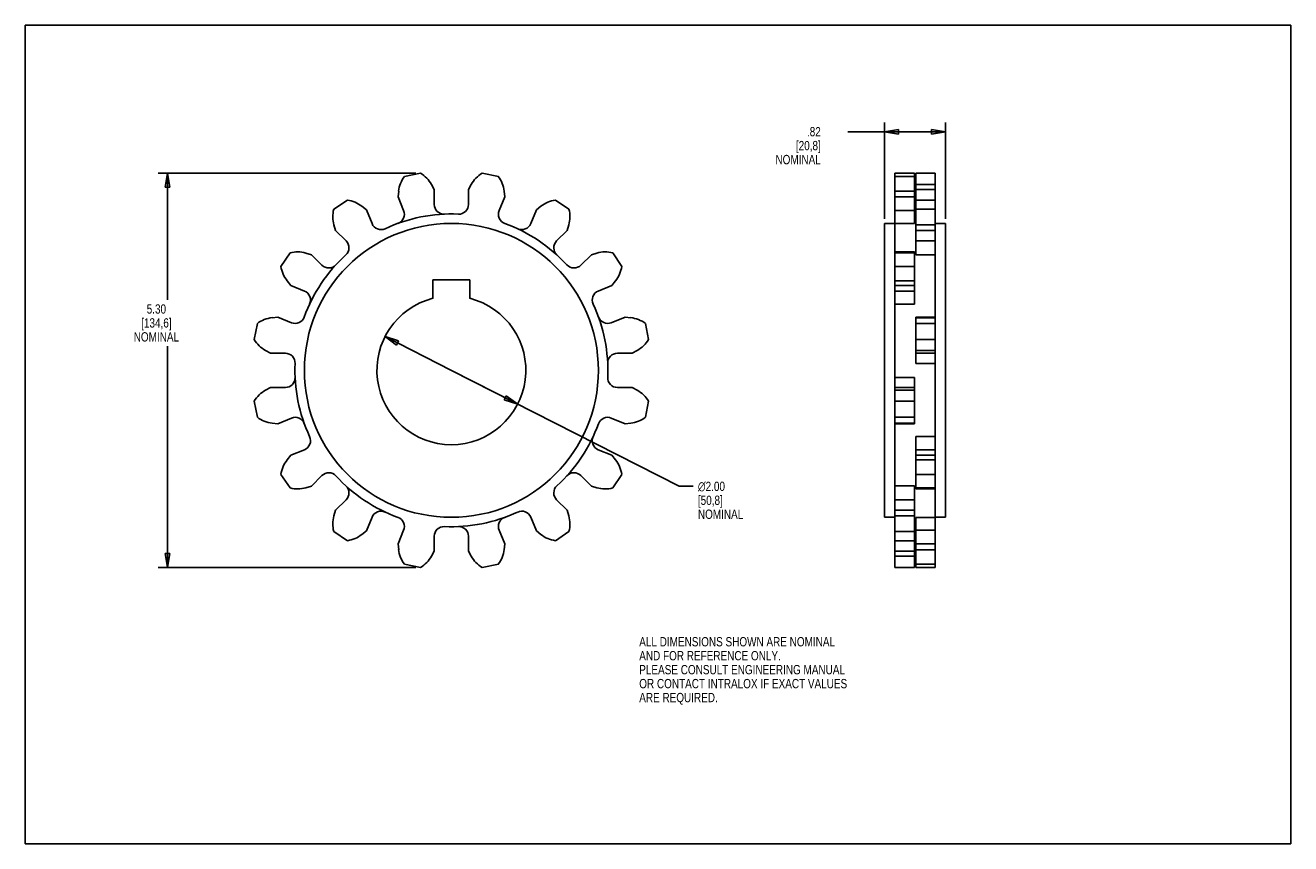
# Model space of a CAD drawing. Header units: inches. Extents: x 0 to 17, y 0 to 11.
import ezdxf

# ---------------------------------------------------------------- set-up
doc = ezdxf.new("R2010")
doc.units = ezdxf.units.IN
doc.header["$LTSCALE"] = 0.935
doc.header["$MEASUREMENT"] = 0
doc.layers.get('0').update_dxf_attribs({"linetype": 'CONTINUOUS'})
doc.layers.add('ALL_FEATURES', color=7, linetype='CONTINUOUS')
doc.styles.get("Standard").update_dxf_attribs({"font": 'txt', "width": 0.8})
doc.styles.add('TEXTSTYLE_1', font='gdt', dxfattribs={"width": 0.8})
doc.dimstyles.new('DIMSTYLE_1', dxfattribs={"dimtxt": 0.125, "dimasz": 0.1875, "dimexe": 0.18, "dimexo": 0.0625, "dimgap": 0.09, "dimtad": 0, "dimtih": 1, "dimtoh": 1, "dimzin": 4, "dimdsep": 46, "dimtxsty": 'STANDARD', "dimblk": 'CLOSED', "dimblk1": 'CLOSED', "dimblk2": 'CLOSED', "dimcen": 0.09, "dimadec": 0, "dimazin": 0, "dimtp": 0.01, "dimtm": 0.01, "dimtfac": 1, "dimtofl": 0, "dimtmove": 0, "dimatfit": 3, "dimldrblk": 'CLOSED', "dimfxl": 1, "dimtolj": 1, "dimtzin": 4, "dimarcsym": 0})
doc.dimstyles.new('DIMSTYLE_2', dxfattribs={"dimtxt": 0.125, "dimasz": 0.1875, "dimexe": 0.18, "dimexo": 0.0625, "dimgap": 0.09, "dimtad": 0, "dimtih": 1, "dimtoh": 1, "dimzin": 4, "dimdsep": 46, "dimtxsty": 'STANDARD', "dimblk": 'CLOSED', "dimblk1": 'CLOSED', "dimblk2": 'CLOSED', "dimcen": 0.09, "dimadec": 0, "dimazin": 0, "dimtp": 0.01, "dimtm": 0.01, "dimtfac": 1, "dimtofl": 0, "dimtmove": 0, "dimatfit": 3, "dimldrblk": 'CLOSED', "dimfxl": 1, "dimtolj": 1, "dimtzin": 4, "dimarcsym": 0})

# ---------------------------------------------------------------- blocks, each defined once
blk = doc.blocks.new('_CLOSED')
at = {"color": 0, "linetype": 'BYBLOCK'}
for p, q in [((0, 0), (-1, 0.167)), ((-1, 0.167), (-1, -0.167)), ((-1, -0.167), (0, 0)), ((-1, 0), (0, 0))]:
    blk.add_line(p, q, dxfattribs=at)
blk = doc.blocks.new('*D0')
at = {"color": 3, "linetype": 'CONTINUOUS'}
for p, q in [((11.544, 8.399), (11.544, 9.695)), ((12.364, 8.399), (12.364, 9.695)), ((11.954, 9.57), (11.05, 9.57)), ((11.544, 9.57), (11.954, 9.57)), ((12.364, 9.57), (11.954, 9.57))]:
    blk.add_line(p, q, dxfattribs=at)
at = {"color": 3, "linetype": 'CONTINUOUS', "xscale": 0.1875, "yscale": 0.1875, "zscale": 0.1875, "rotation": 180}
blk.add_blockref('_CLOSED', (11.544, 9.57), dxfattribs=at)
at = {"color": 3, "linetype": 'CONTINUOUS', "xscale": 0.1875, "yscale": 0.1875, "zscale": 0.1875}
blk.add_blockref('_CLOSED', (12.364, 9.57), dxfattribs=at)
at = {"color": 3, "linetype": 'CONTINUOUS', "insert": (10.687, 9.633), "char_height": 0.125, "width": 0.7, "attachment_point": 3, "line_spacing_factor": 0.9}
blk.add_mtext('.82\\P[20,8]\\PNOMINAL', dxfattribs=at)
blk = doc.blocks.new('*D1')
at = {"color": 3, "linetype": 'CONTINUOUS'}
for p, q in [((5.247, 9.011), (1.786, 9.011)), ((1.911, 9.011), (1.911, 7.312)), ((1.911, 3.712), (1.911, 6.687)), ((5.247, 3.712), (1.786, 3.712))]:
    blk.add_line(p, q, dxfattribs=at)
at = {"color": 3, "linetype": 'CONTINUOUS', "xscale": 0.1875, "yscale": 0.1875, "zscale": 0.1875}
for p, rotation in [((1.911, 9.011), 90), ((1.911, 3.712), 270)]:
    blk.add_blockref('_CLOSED', p, dxfattribs=dict(at, rotation=rotation))
at = {"color": 3, "linetype": 'CONTINUOUS', "insert": (1.761, 7.25), "char_height": 0.125, "width": 0.7, "attachment_point": 2, "line_spacing_factor": 0.9}
blk.add_mtext('5.30\\P[134,6]\\PNOMINAL', dxfattribs=at)
blk = doc.blocks.new('*D2')
at = {"color": 3, "linetype": 'CONTINUOUS'}
for p, q in [((4.833, 6.815), (5.724, 6.362)), ((6.615, 5.908), (5.724, 6.362)), ((5.724, 6.362), (8.786, 4.804)), ((8.786, 4.804), (8.974, 4.804))]:
    blk.add_line(p, q, dxfattribs=at)
at = {"color": 3, "linetype": 'CONTINUOUS', "xscale": 0.1875, "yscale": 0.1875, "zscale": 0.1875}
for p, rotation in [((4.833, 6.815), 153.0342297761), ((6.615, 5.908), 333.0342297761)]:
    blk.add_blockref('_CLOSED', p, dxfattribs=dict(at, rotation=rotation))
at = {"color": 3, "linetype": 'CONTINUOUS', "insert": (9.036, 4.866), "char_height": 0.125, "width": 0.7, "attachment_point": 1, "line_spacing_factor": 0.9, "style": 'TEXTSTYLE_1'}
blk.add_mtext('{\\Fgdt;n}\\Ftxt;2.00\\P[50,8]\\PNOMINAL', dxfattribs=at)

msp = doc.modelspace()

# ---------------------------------------------------------------- linework, layer by layer
at = {"color": 7, "linetype": 'CONTINUOUS'}
for p, q in [((0, 0), (0, 11)), ((0, 11), (17, 11)), ((17, 0), (17, 11)), ((5.309, 9.011), (5.094, 8.968)), ((11.964, 7.913), (11.964, 9.011)), ((12.224, 9.011), (11.964, 9.011)), ((12.224, 3.712), (12.224, 9.011)), ((5.494, 8.791), (5.457, 8.859)), ((12.224, 8.859), (11.964, 8.859)), ((5.016, 8.771), (5.007, 8.694)), ((5.007, 8.694), (5.083, 8.51)), ((5.494, 8.592), (5.494, 8.791)), ((11.964, 8.791), (12.224, 8.791)), ((4.144, 8.529), (4.327, 8.651)), ((4.521, 8.567), (4.582, 8.518)), ((4.582, 8.518), (4.658, 8.334)), ((6.866, 8.518), (6.79, 8.334)), ((6.927, 8.567), (6.866, 8.518)), ((7.304, 8.529), (7.121, 8.651)), ((11.944, 8.51), (11.944, 8.338)), ((12.224, 8.651), (11.964, 8.651)), ((12.224, 8.529), (11.964, 8.529)), ((11.544, 4.387), (11.544, 8.337)), ((11.684, 8.337), (11.544, 8.337)), ((11.684, 3.712), (11.684, 8.338)), ((11.684, 8.338), (11.944, 8.338)), ((12.364, 8.337), (12.224, 8.337)), ((12.364, 4.387), (12.364, 8.337)), ((4.169, 8.242), (4.147, 8.317)), ((4.31, 8.101), (4.169, 8.242)), ((7.138, 8.101), (7.279, 8.242)), ((7.279, 8.242), (7.301, 8.317)), ((12.224, 8.317), (11.964, 8.317)), ((11.964, 8.242), (12.224, 8.242)), ((12.224, 8.101), (11.964, 8.101)), ((3.557, 7.942), (3.435, 7.759)), ((3.844, 7.917), (3.769, 7.939)), ((3.985, 7.776), (3.844, 7.917)), ((7.464, 7.776), (7.605, 7.917)), ((7.605, 7.917), (7.679, 7.939)), ((7.891, 7.942), (8.013, 7.759)), ((11.944, 7.955), (11.684, 7.955)), ((11.684, 7.942), (11.944, 7.942)), ((11.944, 7.252), (11.944, 7.955)), ((12.224, 7.913), (11.964, 7.913)), ((11.684, 7.759), (11.944, 7.759)), ((3.519, 7.564), (3.568, 7.504)), ((3.568, 7.504), (3.752, 7.428)), ((7.881, 7.504), (7.697, 7.428)), ((7.929, 7.564), (7.881, 7.504)), ((11.684, 7.564), (11.944, 7.564)), ((11.944, 7.504), (11.684, 7.504)), ((11.684, 7.428), (11.944, 7.428)), ((11.684, 7.252), (11.944, 7.252)), ((3.075, 6.777), (3.118, 6.992)), ((3.315, 7.07), (3.392, 7.079)), ((3.392, 7.079), (3.576, 7.003)), ((8.057, 7.079), (7.873, 7.003)), ((8.134, 7.07), (8.057, 7.079)), ((8.374, 6.777), (8.331, 6.992)), ((11.964, 6.456), (11.964, 7.079)), ((11.964, 7.079), (12.224, 7.079)), ((12.224, 7.07), (11.964, 7.07)), ((12.224, 6.992), (11.964, 6.992)), ((12.224, 6.777), (11.964, 6.777)), ((3.295, 6.592), (3.227, 6.629)), ((3.494, 6.592), (3.295, 6.592)), ((7.954, 6.592), (8.154, 6.592)), ((8.154, 6.592), (8.222, 6.629)), ((12.224, 6.629), (11.964, 6.629)), ((11.964, 6.592), (12.224, 6.592)), ((12.224, 6.456), (11.964, 6.456)), ((3.295, 6.132), (3.227, 6.094)), ((3.494, 6.132), (3.295, 6.132)), ((7.954, 6.132), (8.154, 6.132)), ((8.154, 6.132), (8.222, 6.094)), ((11.684, 6.268), (11.944, 6.268)), ((11.944, 6.132), (11.684, 6.132)), ((11.944, 5.645), (11.944, 6.268)), ((11.684, 6.094), (11.944, 6.094)), ((3.075, 5.947), (3.118, 5.731)), ((8.374, 5.947), (8.331, 5.731)), ((11.684, 5.947), (11.944, 5.947)), ((3.315, 5.653), (3.392, 5.645)), ((3.392, 5.645), (3.576, 5.721)), ((8.057, 5.645), (7.873, 5.721)), ((8.134, 5.653), (8.057, 5.645)), ((11.684, 5.731), (11.944, 5.731)), ((11.684, 5.653), (11.944, 5.653)), ((11.944, 5.645), (11.684, 5.645)), ((12.224, 5.471), (11.964, 5.471)), ((11.964, 4.769), (11.964, 5.471)), ((3.568, 5.22), (3.752, 5.296)), ((7.881, 5.22), (7.697, 5.296)), ((12.224, 5.296), (11.964, 5.296)), ((3.519, 5.159), (3.568, 5.22)), ((7.929, 5.159), (7.881, 5.22)), ((11.964, 5.22), (12.224, 5.22)), ((12.224, 5.159), (11.964, 5.159)), ((3.557, 4.782), (3.435, 4.964)), ((3.985, 4.947), (3.844, 4.807)), ((7.464, 4.947), (7.605, 4.807)), ((7.891, 4.782), (8.013, 4.964)), ((12.224, 4.964), (11.964, 4.964)), ((3.844, 4.807), (3.769, 4.785)), ((7.605, 4.807), (7.679, 4.785)), ((11.684, 4.81), (11.944, 4.81)), ((11.944, 3.712), (11.944, 4.81)), ((12.224, 4.782), (11.964, 4.782)), ((11.964, 4.769), (12.224, 4.769)), ((4.31, 4.622), (4.169, 4.481)), ((7.138, 4.622), (7.279, 4.481)), ((11.684, 4.622), (11.944, 4.622)), ((4.169, 4.481), (4.147, 4.407)), ((7.279, 4.481), (7.301, 4.407)), ((11.944, 4.481), (11.684, 4.481)), ((4.582, 4.205), (4.658, 4.389)), ((6.866, 4.205), (6.79, 4.389)), ((11.684, 4.387), (11.544, 4.387)), ((11.684, 4.407), (11.944, 4.407)), ((11.964, 4.259), (11.944, 4.259)), ((12.224, 4.385), (11.964, 4.385)), ((11.964, 3.712), (11.964, 4.385)), ((12.364, 4.387), (12.224, 4.387)), ((4.144, 4.195), (4.327, 4.073)), ((4.521, 4.157), (4.582, 4.205)), ((5.007, 4.029), (5.083, 4.213)), ((5.494, 4.132), (5.494, 3.932)), ((5.954, 4.132), (5.954, 3.932)), ((6.441, 4.029), (6.365, 4.213)), ((6.927, 4.157), (6.866, 4.205)), ((7.304, 4.195), (7.121, 4.073)), ((11.684, 4.195), (11.944, 4.195)), ((12.224, 4.213), (11.964, 4.213)), ((5.016, 3.952), (5.007, 4.029)), ((5.494, 3.932), (5.457, 3.864)), ((5.954, 3.932), (5.992, 3.864)), ((6.433, 3.952), (6.441, 4.029)), ((11.684, 4.073), (11.944, 4.073)), ((11.944, 3.932), (11.684, 3.932)), ((11.964, 4.029), (12.224, 4.029)), ((12.224, 3.952), (11.964, 3.952)), ((5.309, 3.712), (5.094, 3.755)), ((6.139, 3.712), (6.355, 3.755)), ((11.684, 3.864), (11.944, 3.864)), ((12.224, 3.755), (11.964, 3.755)), ((11.684, 3.712), (11.944, 3.712)), ((12.224, 3.712), (11.964, 3.712)), ((0, 0), (17, 0))]:
    msp.add_line(p, q, dxfattribs=at)
msp.add_circle((5.724, 6.362), 1.975, dxfattribs=at)
for centre, radius, start, end in [((5.106, 8.667), 0.4, 28.75, 59.4742), ((5.413, 8.728), 0.4, 143.0258, 173.75), ((4.531, 8.429), 0.4, 165.5258, 196.25), ((4.271, 8.255), 0.4, 51.25, 81.9742), ((4.963, 8.46), 0.13, 289.9325, 22.5), ((5.624, 8.592), 0.13, 180, 272.5675), ((7.177, 8.255), 0.4, 98.0258, 128.75), ((6.917, 8.429), 0.4, 343.75, 14.4742), ((4.778, 8.384), 0.13, 202.5, 295.0675), ((5.724, 6.362), 2.102, 87.4325, 115.0675), ((5.724, 6.362), 2.102, 42.4325, 70.0675), ((6.67, 8.384), 0.13, 244.9325, 337.5), ((4.218, 8.009), 0.13, 312.4325, 45), ((7.23, 8.009), 0.13, 135, 227.5675), ((3.657, 7.555), 0.4, 73.75, 104.4742), ((5.724, 6.362), 2.102, 132.4325, 160.0675), ((7.791, 7.555), 0.4, 75.5258, 106.25), ((3.831, 7.815), 0.4, 188.0258, 218.75), ((4.077, 7.868), 0.13, 225, 317.5675), ((7.372, 7.868), 0.13, 222.4325, 315), ((7.617, 7.815), 0.4, 321.25, 351.9742), ((3.702, 7.308), 0.13, 334.9325, 67.5), ((7.746, 7.308), 0.13, 112.5, 205.0675), ((5.724, 6.362), 2.102, 357.4325, 25.0675), ((3.358, 6.673), 0.4, 96.25, 126.9742), ((3.626, 7.123), 0.13, 247.5, 340.0675), ((7.823, 7.123), 0.13, 199.9325, 292.5), ((8.09, 6.673), 0.4, 53.0258, 83.75), ((3.419, 6.98), 0.4, 210.5258, 241.25), ((8.029, 6.98), 0.4, 298.75, 329.4742), ((3.494, 6.462), 0.13, 357.4325, 90), ((7.954, 6.462), 0.13, 90, 182.5675), ((5.724, 6.362), 2.102, 177.4325, 205.0675), ((3.494, 6.262), 0.13, 270, 2.5675), ((7.954, 6.262), 0.13, 177.4325, 270), ((3.419, 5.744), 0.4, 118.75, 149.4742), ((8.029, 5.744), 0.4, 30.5258, 61.25), ((3.358, 6.051), 0.4, 233.0258, 263.75), ((3.626, 5.601), 0.13, 19.9325, 112.5), ((5.724, 6.362), 2.102, 312.4325, 340.0675), ((7.823, 5.601), 0.13, 67.5, 160.0675), ((8.09, 6.051), 0.4, 276.25, 306.9742), ((3.702, 5.416), 0.13, 292.5, 25.0675), ((7.746, 5.416), 0.13, 154.9325, 247.5), ((3.831, 4.909), 0.4, 141.25, 171.9742), ((7.617, 4.909), 0.4, 8.0258, 38.75), ((4.077, 4.856), 0.13, 42.4325, 135), ((5.724, 6.362), 2.102, 222.4325, 250.0675), ((7.372, 4.856), 0.13, 45, 137.5675), ((3.657, 5.169), 0.4, 255.5258, 286.25), ((4.218, 4.714), 0.13, 315, 47.5675), ((7.23, 4.714), 0.13, 132.4325, 225), ((7.791, 5.169), 0.4, 253.75, 284.4742), ((4.778, 4.34), 0.13, 64.9325, 157.5), ((5.724, 6.362), 2.102, 267.4325, 295.0675), ((6.67, 4.34), 0.13, 22.5, 115.0675), ((4.531, 4.295), 0.4, 163.75, 194.4742), ((4.963, 4.263), 0.13, 337.5, 70.0675), ((5.624, 4.132), 0.13, 87.4325, 180), ((5.824, 4.132), 0.13, 0, 92.5675), ((6.485, 4.263), 0.13, 109.9325, 202.5), ((6.917, 4.295), 0.4, 345.5258, 16.25), ((4.271, 4.469), 0.4, 278.0258, 308.75), ((7.177, 4.469), 0.4, 231.25, 261.9742), ((5.413, 3.996), 0.4, 186.25, 216.9742), ((6.035, 3.996), 0.4, 323.0258, 353.75), ((5.106, 4.057), 0.4, 300.5258, 331.25), ((6.342, 4.057), 0.4, 208.75, 239.4742)]:
    msp.add_arc(centre, radius, start, end, dxfattribs=at)
at = {"layer": 'ALL_FEATURES', "color": 7, "linetype": 'CONTINUOUS'}
for p, q in [((6.139, 9.011), (6.355, 8.968)), ((11.684, 8.338), (11.684, 9.011)), ((11.684, 9.011), (11.944, 9.011)), ((11.944, 8.51), (11.944, 9.011)), ((5.954, 8.791), (5.992, 8.859)), ((11.684, 8.968), (11.944, 8.968)), ((5.954, 8.592), (5.954, 8.791)), ((6.441, 8.694), (6.365, 8.51)), ((6.433, 8.771), (6.441, 8.694)), ((11.684, 8.771), (11.944, 8.771)), ((11.944, 8.694), (11.684, 8.694)), ((11.684, 8.51), (11.944, 8.51)), ((11.964, 8.464), (11.944, 8.464)), ((5.474, 7.58), (5.474, 7.33)), ((5.974, 7.58), (5.474, 7.58)), ((5.974, 7.33), (5.974, 7.58))]:
    msp.add_line(p, q, dxfattribs=at)
for centre, radius, start, end in [((6.342, 8.667), 0.4, 120.5258, 151.25), ((6.035, 8.728), 0.4, 6.25, 36.9742), ((5.824, 8.592), 0.13, 267.4325, 360), ((6.485, 8.46), 0.13, 157.5, 250.0675), ((5.724, 6.362), 1, 104.4775, 75.5225)]:
    msp.add_arc(centre, radius, start, end, dxfattribs=at)

# ---------------------------------------------------------------- texts
at = {"color": 3, "linetype": 'CONTINUOUS', "insert": (8.248, 2.777), "char_height": 0.125, "width": 3.5, "attachment_point": 1, "line_spacing_factor": 0.9}
msp.add_mtext('ALL DIMENSIONS SHOWN ARE NOMINAL\\PAND FOR REFERENCE ONLY.\\PPLEASE CONSULT ENGINEERING MANUAL\\POR CONTACT INTRALOX IF EXACT VALUES\\PARE REQUIRED. ', dxfattribs=at)

# ---------------------------------------------------------------- dimensions: what is measured, and where the dimension line sits
at = {"color": 3, "linetype": 'CONTINUOUS'}
for base, p1, p2, angle, picture, middle in [((11.544, 9.57), (12.364, 8.399), (11.544, 8.399), 180, '*D0', (10.237, 9.383)), ((1.911, 9.011), (5.247, 3.712), (5.247, 9.011), 90, '*D1', (1.711, 7))]:
    dim = msp.add_linear_dim(base=base, p1=p1, p2=p2, angle=angle, text='<>\\PNOMINAL', dimstyle='DIMSTYLE_1', dxfattribs=at)
    dim.commit()
    dim.dimension.update_dxf_attribs({"geometry": picture, "text_midpoint": middle, "dimtype": 160})
dim = msp.add_diameter_dim_2p(p1=(6.615, 5.908), p2=(4.833, 6.815), text='<>\\PNOMINAL', dimstyle='DIMSTYLE_2', dxfattribs=at)
dim.commit()
dim.dimension.update_dxf_attribs({"geometry": '*D2', "text_midpoint": (9.419, 4.616), "dimtype": 163})

doc.saveas('drawing.dxf')
